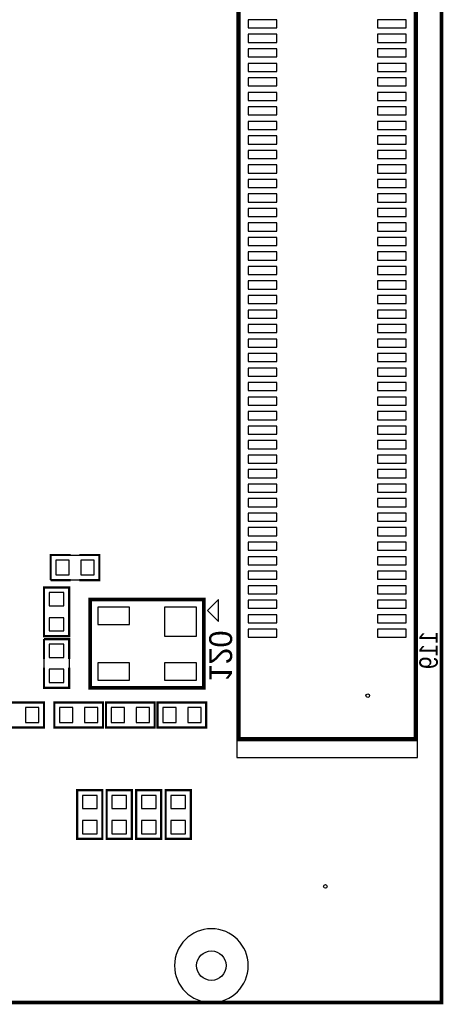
# Model space of a CAD drawing. Extents: x -191 to 3529, y -1630 to 2168.
# Tile 8 of 9: x 2735 to 3310, y -2 to 1333. Entities that reach past the tile are written whole.
import ezdxf
from ezdxf.enums import TextEntityAlignment as Align

# ---------------------------------------------------------------- set-up
doc = ezdxf.new("R2010")
doc.units = 0
for name, color, linetype in [('BG_OUTLINE', 7, 'CONTINUOUS'), ('PG_PLACE_BOUND_BOTTOM', 7, 'CONTINUOUS'), ('PG_SILKSCREEN_BOTTOM', 7, 'CONTINUOUS'), ('PIN_BOTTOM', 7, 'CONTINUOUS')]:
    doc.layers.add(name, color=color, linetype=linetype)

msp = doc.modelspace()

# ---------------------------------------------------------------- linework, layer by layer
at = {"layer": 'BG_OUTLINE', "const_width": 5}
msp.add_lwpolyline([(0, 2165), (0, 0), (3307, 0), (3307, 2165), (0, 2165)], dxfattribs=at)
at = {"layer": 'PG_PLACE_BOUND_BOTTOM'}
for points in [[(3274.44, 332.18), (3274.44, 1767.14), (3210.58, 1831), (3029.56, 1831), (3029.56, 332.18)], [(2843, 607), (2843, 573), (2777, 573), (2777, 607)], [(2802, 497), (2768, 497), (2768, 563), (2802, 563)], [(2984.63, 426.86), (2830.77, 426.86), (2830.77, 546.54), (2984.63, 546.54)], [(2802, 427), (2768, 427), (2768, 493), (2802, 493)], [(2702, 373), (2702, 407), (2768, 407), (2768, 373)], [(2848, 407), (2848, 373), (2782, 373), (2782, 407)], [(2852, 373), (2852, 407), (2918, 407), (2918, 373)], [(2988, 407), (2988, 373), (2922, 373), (2922, 407)], [(2847, 222), (2813, 222), (2813, 288), (2847, 288)], [(2887, 222), (2853, 222), (2853, 288), (2887, 288)], [(2893, 288), (2927, 288), (2927, 222), (2893, 222)], [(2967, 222), (2933, 222), (2933, 288), (2967, 288)]]:
    msp.add_lwpolyline(points, close=True, dxfattribs=at)
msp.add_lwpolyline([(3045, 50, 1), (2945, 50, 1)], format="xyb", close=True, dxfattribs=at)
at = {"layer": 'PG_SILKSCREEN_BOTTOM'}
for points, const_width in [([(3031.9, 357.18), (3031.9, 1806), (3222.89, 1806), (3272.1, 1756.79), (3272.1, 357.18), (3031.9, 357.18)], 6), ([(2804, 607), (2777, 607), (2777, 573)], 3), ([(2816, 573), (2843, 573), (2843, 607), (2816, 607)], 3), ([(2777, 573), (2804, 573)], 3), ([(2768, 563), (2768, 497), (2802, 497), (2802, 563), (2768, 563)], 3), ([(2984.63, 426.86), (2830.77, 426.86), (2830.77, 546.54), (2984.63, 546.54), (2984.63, 426.86)], 5), ([(2768, 493), (2768, 466)], 3), ([(2802, 466), (2802, 493), (2768, 493)], 3), ([(2768, 454), (2768, 427), (2802, 427), (2802, 454)], 3), ([(2768, 407), (2702, 407), (2702, 373), (2768, 373), (2768, 407)], 3), ([(2782, 373), (2848, 373), (2848, 407), (2782, 407), (2782, 373)], 3), ([(2918, 407), (2852, 407), (2852, 373), (2918, 373), (2918, 407)], 3), ([(2922, 373), (2988, 373), (2988, 407), (2922, 407), (2922, 373)], 3), ([(2813, 288), (2813, 222), (2847, 222), (2847, 288), (2813, 288)], 3), ([(2853, 288), (2853, 222), (2887, 222), (2887, 288), (2853, 288)], 3), ([(2927, 222), (2927, 288), (2893, 288), (2893, 222), (2927, 222)], 3), ([(2933, 288), (2933, 222), (2967, 222), (2967, 288), (2933, 288)], 3)]:
    msp.add_lwpolyline(points, dxfattribs=dict(at, const_width=const_width))
msp.add_lwpolyline([(3004.7, 546.7), (2989.7, 531.7), (3004.7, 516.7)], close=True, dxfattribs=at)
at = {"layer": 'PIN_BOTTOM'}
for points in [[(3044.9, 1322.15), (3083.9, 1322.15), (3083.9, 1333.15), (3044.9, 1333.15)], [(3220.1, 1322.15), (3259.1, 1322.15), (3259.1, 1333.15), (3220.1, 1333.15)], [(3044.9, 1302.47), (3083.9, 1302.47), (3083.9, 1313.47), (3044.9, 1313.47)], [(3220.1, 1302.47), (3259.1, 1302.47), (3259.1, 1313.47), (3220.1, 1313.47)], [(3044.9, 1282.78), (3083.9, 1282.78), (3083.9, 1293.78), (3044.9, 1293.78)], [(3220.1, 1282.78), (3259.1, 1282.78), (3259.1, 1293.78), (3220.1, 1293.78)], [(3044.9, 1263.1), (3083.9, 1263.1), (3083.9, 1274.1), (3044.9, 1274.1)], [(3220.1, 1263.1), (3259.1, 1263.1), (3259.1, 1274.1), (3220.1, 1274.1)], [(3044.9, 1243.41), (3083.9, 1243.41), (3083.9, 1254.41), (3044.9, 1254.41)], [(3220.1, 1243.41), (3259.1, 1243.41), (3259.1, 1254.41), (3220.1, 1254.41)], [(3044.9, 1223.73), (3083.9, 1223.73), (3083.9, 1234.73), (3044.9, 1234.73)], [(3220.1, 1223.73), (3259.1, 1223.73), (3259.1, 1234.73), (3220.1, 1234.73)], [(3044.9, 1204.04), (3083.9, 1204.04), (3083.9, 1215.04), (3044.9, 1215.04)], [(3220.1, 1204.04), (3259.1, 1204.04), (3259.1, 1215.04), (3220.1, 1215.04)], [(3044.9, 1184.36), (3083.9, 1184.36), (3083.9, 1195.36), (3044.9, 1195.36)], [(3220.1, 1184.36), (3259.1, 1184.36), (3259.1, 1195.36), (3220.1, 1195.36)], [(3044.9, 1164.67), (3083.9, 1164.67), (3083.9, 1175.67), (3044.9, 1175.67)], [(3220.1, 1164.67), (3259.1, 1164.67), (3259.1, 1175.67), (3220.1, 1175.67)], [(3044.9, 1144.99), (3083.9, 1144.99), (3083.9, 1155.99), (3044.9, 1155.99)], [(3220.1, 1144.99), (3259.1, 1144.99), (3259.1, 1155.99), (3220.1, 1155.99)], [(3044.9, 1125.3), (3083.9, 1125.3), (3083.9, 1136.3), (3044.9, 1136.3)], [(3220.1, 1125.3), (3259.1, 1125.3), (3259.1, 1136.3), (3220.1, 1136.3)], [(3044.9, 1105.62), (3083.9, 1105.62), (3083.9, 1116.62), (3044.9, 1116.62)], [(3220.1, 1105.62), (3259.1, 1105.62), (3259.1, 1116.62), (3220.1, 1116.62)], [(3044.9, 1085.93), (3083.9, 1085.93), (3083.9, 1096.93), (3044.9, 1096.93)], [(3220.1, 1085.93), (3259.1, 1085.93), (3259.1, 1096.93), (3220.1, 1096.93)], [(3044.9, 1066.25), (3083.9, 1066.25), (3083.9, 1077.25), (3044.9, 1077.25)], [(3220.1, 1066.25), (3259.1, 1066.25), (3259.1, 1077.25), (3220.1, 1077.25)], [(3044.9, 1046.56), (3083.9, 1046.56), (3083.9, 1057.56), (3044.9, 1057.56)], [(3220.1, 1046.56), (3259.1, 1046.56), (3259.1, 1057.56), (3220.1, 1057.56)], [(3044.9, 1026.88), (3083.9, 1026.88), (3083.9, 1037.88), (3044.9, 1037.88)], [(3220.1, 1026.88), (3259.1, 1026.88), (3259.1, 1037.88), (3220.1, 1037.88)], [(3044.9, 1007.19), (3083.9, 1007.19), (3083.9, 1018.19), (3044.9, 1018.19)], [(3220.1, 1007.19), (3259.1, 1007.19), (3259.1, 1018.19), (3220.1, 1018.19)], [(3044.9, 987.51), (3083.9, 987.51), (3083.9, 998.51), (3044.9, 998.51)], [(3220.1, 987.51), (3259.1, 987.51), (3259.1, 998.51), (3220.1, 998.51)], [(3044.9, 967.82), (3083.9, 967.82), (3083.9, 978.82), (3044.9, 978.82)], [(3220.1, 967.82), (3259.1, 967.82), (3259.1, 978.82), (3220.1, 978.82)], [(3044.9, 948.14), (3083.9, 948.14), (3083.9, 959.14), (3044.9, 959.14)], [(3220.1, 948.14), (3259.1, 948.14), (3259.1, 959.14), (3220.1, 959.14)], [(3044.9, 928.45), (3083.9, 928.45), (3083.9, 939.45), (3044.9, 939.45)], [(3220.1, 928.45), (3259.1, 928.45), (3259.1, 939.45), (3220.1, 939.45)], [(3044.9, 908.77), (3083.9, 908.77), (3083.9, 919.77), (3044.9, 919.77)], [(3220.1, 908.77), (3259.1, 908.77), (3259.1, 919.77), (3220.1, 919.77)], [(3044.9, 889.08), (3083.9, 889.08), (3083.9, 900.08), (3044.9, 900.08)], [(3220.1, 889.08), (3259.1, 889.08), (3259.1, 900.08), (3220.1, 900.08)], [(3044.9, 869.4), (3083.9, 869.4), (3083.9, 880.4), (3044.9, 880.4)], [(3220.1, 869.4), (3259.1, 869.4), (3259.1, 880.4), (3220.1, 880.4)], [(3044.9, 849.71), (3083.9, 849.71), (3083.9, 860.71), (3044.9, 860.71)], [(3220.1, 849.71), (3259.1, 849.71), (3259.1, 860.71), (3220.1, 860.71)], [(3044.9, 830.03), (3083.9, 830.03), (3083.9, 841.03), (3044.9, 841.03)], [(3220.1, 830.03), (3259.1, 830.03), (3259.1, 841.03), (3220.1, 841.03)], [(3044.9, 810.34), (3083.9, 810.34), (3083.9, 821.34), (3044.9, 821.34)], [(3220.1, 810.34), (3259.1, 810.34), (3259.1, 821.34), (3220.1, 821.34)], [(3044.9, 790.66), (3083.9, 790.66), (3083.9, 801.66), (3044.9, 801.66)], [(3220.1, 790.66), (3259.1, 790.66), (3259.1, 801.66), (3220.1, 801.66)], [(3044.9, 770.97), (3083.9, 770.97), (3083.9, 781.97), (3044.9, 781.97)], [(3220.1, 770.97), (3259.1, 770.97), (3259.1, 781.97), (3220.1, 781.97)], [(3044.9, 751.29), (3083.9, 751.29), (3083.9, 762.29), (3044.9, 762.29)], [(3220.1, 751.29), (3259.1, 751.29), (3259.1, 762.29), (3220.1, 762.29)], [(3044.9, 731.6), (3083.9, 731.6), (3083.9, 742.6), (3044.9, 742.6)], [(3220.1, 731.6), (3259.1, 731.6), (3259.1, 742.6), (3220.1, 742.6)], [(3044.9, 711.92), (3083.9, 711.92), (3083.9, 722.92), (3044.9, 722.92)], [(3220.1, 711.92), (3259.1, 711.92), (3259.1, 722.92), (3220.1, 722.92)], [(3044.9, 692.23), (3083.9, 692.23), (3083.9, 703.23), (3044.9, 703.23)], [(3220.1, 692.23), (3259.1, 692.23), (3259.1, 703.23), (3220.1, 703.23)], [(3044.9, 672.55), (3083.9, 672.55), (3083.9, 683.55), (3044.9, 683.55)], [(3220.1, 672.55), (3259.1, 672.55), (3259.1, 683.55), (3220.1, 683.55)], [(3044.9, 652.86), (3083.9, 652.86), (3083.9, 663.86), (3044.9, 663.86)], [(3220.1, 652.86), (3259.1, 652.86), (3259.1, 663.86), (3220.1, 663.86)], [(3044.9, 633.18), (3083.9, 633.18), (3083.9, 644.18), (3044.9, 644.18)], [(3220.1, 633.18), (3259.1, 633.18), (3259.1, 644.18), (3220.1, 644.18)], [(3044.9, 613.49), (3083.9, 613.49), (3083.9, 624.49), (3044.9, 624.49)], [(3220.1, 613.49), (3259.1, 613.49), (3259.1, 624.49), (3220.1, 624.49)], [(3044.9, 593.81), (3083.9, 593.81), (3083.9, 604.81), (3044.9, 604.81)], [(3220.1, 593.81), (3259.1, 593.81), (3259.1, 604.81), (3220.1, 604.81)], [(2802, 580), (2802, 600), (2784, 600), (2784, 580)], [(2836, 580), (2836, 600), (2818, 600), (2818, 580)], [(3044.9, 574.12), (3083.9, 574.12), (3083.9, 585.12), (3044.9, 585.12)], [(3220.1, 574.12), (3259.1, 574.12), (3259.1, 585.12), (3220.1, 585.12)], [(3044.9, 554.44), (3083.9, 554.44), (3083.9, 565.44), (3044.9, 565.44)], [(3220.1, 554.44), (3259.1, 554.44), (3259.1, 565.44), (3220.1, 565.44)], [(2775, 538), (2795, 538), (2795, 556), (2775, 556)], [(2884.08, 512.69), (2884.08, 536.31), (2840.77, 536.31), (2840.77, 512.69)], [(2974.64, 496.93), (2974.64, 536.3), (2931.33, 536.3), (2931.33, 496.93)], [(3044.9, 534.75), (3083.9, 534.75), (3083.9, 545.75), (3044.9, 545.75)], [(3220.1, 534.75), (3259.1, 534.75), (3259.1, 545.75), (3220.1, 545.75)], [(2775, 504), (2795, 504), (2795, 522), (2775, 522)], [(3044.9, 515.07), (3083.9, 515.07), (3083.9, 526.07), (3044.9, 526.07)], [(3220.1, 515.07), (3259.1, 515.07), (3259.1, 526.07), (3220.1, 526.07)], [(3044.9, 495.38), (3083.9, 495.38), (3083.9, 506.38), (3044.9, 506.38)], [(3220.1, 495.38), (3259.1, 495.38), (3259.1, 506.38), (3220.1, 506.38)], [(2775, 468), (2795, 468), (2795, 486), (2775, 486)], [(2884.08, 437.09), (2884.08, 460.71), (2840.77, 460.71), (2840.77, 437.09)], [(2974.64, 437.09), (2974.64, 460.71), (2931.33, 460.71), (2931.33, 437.09)], [(2775, 434), (2795, 434), (2795, 452), (2775, 452)], [(2743, 400), (2743, 380), (2761, 380), (2761, 400)], [(2807, 380), (2807, 400), (2789, 400), (2789, 380)], [(2841, 380), (2841, 400), (2823, 400), (2823, 380)], [(2859, 400), (2859, 380), (2877, 380), (2877, 400)], [(2893, 400), (2893, 380), (2911, 380), (2911, 400)], [(2947, 380), (2947, 400), (2929, 400), (2929, 380)], [(2981, 380), (2981, 400), (2963, 400), (2963, 380)], [(2820, 263), (2840, 263), (2840, 281), (2820, 281)], [(2860, 263), (2880, 263), (2880, 281), (2860, 281)], [(2920, 281), (2900, 281), (2900, 263), (2920, 263)], [(2940, 263), (2960, 263), (2960, 281), (2940, 281)], [(2820, 229), (2840, 229), (2840, 247), (2820, 247)], [(2860, 229), (2880, 229), (2880, 247), (2860, 247)], [(2920, 247), (2900, 247), (2900, 229), (2920, 229)], [(2940, 229), (2960, 229), (2960, 247), (2940, 247)]]:
    msp.add_lwpolyline(points, close=True, dxfattribs=at)
for centre, radius in [((3207.12, 416.24), 2.5), ((3149.52, 157.48), 2.5), ((2995, 50), 20)]:
    msp.add_circle(centre, radius, dxfattribs=at)

# ---------------------------------------------------------------- texts
at = {"layer": 'PG_SILKSCREEN_BOTTOM', "text_generation_flag": 2}
msp.add_text('120', height=31, rotation=270, dxfattribs=at).set_placement((2992, 470), align=Align.CENTER)
at = {"layer": 'PG_SILKSCREEN_BOTTOM', "text_generation_flag": 2, "width": 0.92}
msp.add_text('119', height=25, rotation=90, dxfattribs=at).set_placement((3302, 478), align=Align.CENTER)

doc.saveas('drawing.dxf')
